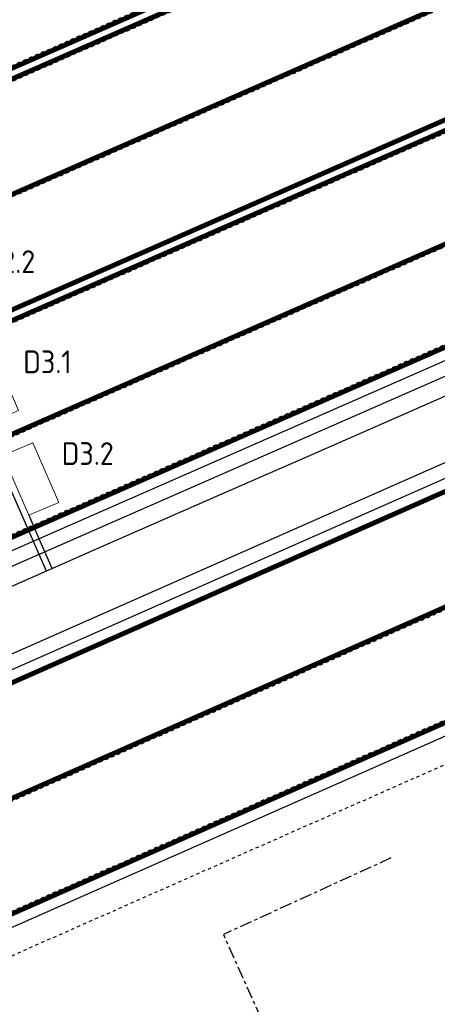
# Model space of a CAD drawing. Header units: metres. Extents: x 144112 to 146497, y 457631 to 458575.
# Tile 55 of 59: x 146283 to 146296, y 458429 to 458459. Entities that reach past the tile are written whole.
import ezdxf
from ezdxf.enums import TextEntityAlignment as Align

# ---------------------------------------------------------------- set-up
doc = ezdxf.new("R2010")
doc.units = ezdxf.units.M
doc.header["$LTSCALE"] = 0.25
for name, pattern in [('N225DO-1044A$0$PROFIEL', [3.8999999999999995, 3, -0.3, 0.3, -0.3]), ('STIPPELFIJN', [0.375, 0.25, -0.125]), ('VW-1-3_STREEP', [4, 1, -3]), ('VW-3-3_STREEP', [6, 3, -3]), ('VW-3-9_STREEP', [12, 3, -9])]:
    doc.linetypes.add(name, pattern=pattern)
doc.layers.get('0').update_dxf_attribs({"linetype": 'CONTINUOUS', "lineweight": 0})
for name, color, linetype in [('KABEL-500', 3, 'CONTINUOUS'), ('LUS-T-CODE', 1, 'CONTINUOUS'), ('NW-WERKGRENS', 8, 'N225DO-1044A$0$PROFIEL'), ('ONDERGROND', 7, 'CONTINUOUS'), ('VRI - uitslijper', 1, 'CONTINUOUS'), ('WEG-NW-BANDEN', 7, 'CONTINUOUS'), ('WEG-NW-MARKERING', 7, 'STIPPELFIJN'), ('WEG-NW-MARKERING 1-3 STREEP DIK 15', 7, 'VW-1-3_STREEP'), ('WEG-NW-MARKERING 3-3 STREEP DIK 15', 7, 'VW-3-3_STREEP'), ('WEG-NW-MARKERING 3-9 STREEP DIK 15', 7, 'VW-3-9_STREEP'), ('WEG-NW-MARKERING DOORGETROKKEN DIK 15', 7, 'CONTINUOUS'), ('WEG-NW-VERHARDEBERM', 42, 'STIPPELFIJN'), ('WEG-NW-VERHARDING', 42, 'CONTINUOUS')]:
    doc.layers.add(name, color=color, linetype=linetype)
doc.layers.add('LUSSEN', color=7, linetype='CONTINUOUS', lineweight=0)
doc.styles.add('I020-1', font='ISO', dxfattribs={"height": 2})

# ---------------------------------------------------------------- blocks, each defined once
blk = doc.blocks.new('V_1X2')
blk.add_lwpolyline([(-1, 0), (1, 0), (1, -1), (-1, -1), (-1, 0)])
at = {"layer": 'LUS-T-CODE', "style": 'I020-1'}
blk.add_attdef('LUS', text='', height=1, rotation=270, dxfattribs=at).set_placement((0.02205129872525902, -2.415812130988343), align=Align.MIDDLE)
blk = doc.blocks.new('N237_ondergrond1')
at = {"layer": 'NW-WERKGRENS', "color": 8, "ltscale": 0.5, "flags": 128}
blk.add_lwpolyline([(146294.1695003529, 458433.1827807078), (146289.0198932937, 458430.8310237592), (146292.3618876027, 458423.4000145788)], dxfattribs=at)
blk.add_lwpolyline([(146294.1695003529, 458433.1827807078), (146289.0198932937, 458430.8310237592), (146292.3618876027, 458423.4000145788)], dxfattribs=at)
at = {"layer": 'WEG-NW-BANDEN', "color": 8, "flags": 128}
blk.add_lwpolyline([(146348.5175557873, 458471.1185942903), (146275.0119844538, 458438.8543795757), (146276.0141499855, 458436.5852805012), (146321.5535769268, 458456.6981281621)], dxfattribs=at)
blk.add_lwpolyline([(146348.5175557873, 458471.1185942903), (146275.0119844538, 458438.8543795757), (146276.0141499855, 458436.5852805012), (146321.5535769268, 458456.6981281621)], dxfattribs=at)
at = {"layer": 'WEG-NW-MARKERING', "color": 8, "flags": 128}
for points in [[(146374.702723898, 458497.9997711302), (146262.6893999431, 458448.8331315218)], [(146374.702723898, 458497.9997711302), (146262.6893999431, 458448.8331315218)], [(146369.4614342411, 458495.2077410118), (146262.8702648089, 458448.4210782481)], [(146369.4614342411, 458495.2077410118), (146262.8702648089, 458448.4210782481)], [(146373.0942364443, 458493.2530090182), (146264.1765110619, 458445.4451379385)], [(146373.0942364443, 458493.2530090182), (146264.1765110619, 458445.4451379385)], [(146374.0784233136, 458489.808077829), (146265.6033338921, 458442.1944954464)], [(146374.0784233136, 458489.808077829), (146265.6033338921, 458442.1944954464)], [(146372.8441807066, 458485.7716310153), (146266.8894840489, 458439.2643388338)], [(146372.8441807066, 458485.7716310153), (146266.8894840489, 458439.2643388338)], [(146348.1361333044, 458471.9231360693), (146263.3190034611, 458434.6938752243)], [(146348.1361333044, 458471.9231360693), (146263.3190034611, 458434.6938752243)], [(146273.50701341, 458430.9521822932), (146323.2261734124, 458452.9110420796)], [(146273.50701341, 458430.9521822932), (146323.2261734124, 458452.9110420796)], [(146324.4786007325, 458450.0753012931), (146277.1980180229, 458429.1934584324)], [(146324.4786007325, 458450.0753012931), (146277.1980180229, 458429.1934584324)]]:
    blk.add_lwpolyline(points, dxfattribs=at)
at = {"layer": 'WEG-NW-MARKERING 1-3 STREEP DIK 15', "color": 8, "ltscale": 0.25, "const_width": 0.15, "flags": 128}
for points in [[(146270.4726912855, 458448.2906626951), (146373.061107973, 458493.3203746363), (146408.3670770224, 458512.6297138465), (146487.1473167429, 458547.5024874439)], [(146270.4726912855, 458448.2906626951), (146373.061107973, 458493.3203746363), (146408.3670770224, 458512.6297138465), (146487.1473167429, 458547.5024874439)], [(146372.8140365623, 458485.8403065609), (146273.1997578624, 458442.1160497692)], [(146372.8140365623, 458485.8403065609), (146273.1997578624, 458442.1160497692)]]:
    blk.add_lwpolyline(points, dxfattribs=at)
at = {"layer": 'WEG-NW-MARKERING 3-3 STREEP DIK 15', "color": 8, "ltscale": 0.25, "const_width": 0.15, "flags": 128}
blk.add_lwpolyline([(146302.6871556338, 458440.368948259), (146278.6584577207, 458429.7564840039)], dxfattribs=at)
blk.add_lwpolyline([(146302.6871556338, 458440.368948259), (146278.6584577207, 458429.7564840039)], dxfattribs=at)
at = {"layer": 'WEG-NW-MARKERING 3-9 STREEP DIK 15', "color": 8, "ltscale": 0.25, "const_width": 0.15, "flags": 128}
blk.add_lwpolyline([(146277.3454290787, 458432.7294380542), (146323.1958727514, 458452.9796487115), (146354.52398784, 458467.2594697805), (146494.3887369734, 458532.8482252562)], dxfattribs=at)
blk.add_lwpolyline([(146277.3454290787, 458432.7294380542), (146323.1958727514, 458452.9796487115), (146354.52398784, 458467.2594697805), (146494.3887369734, 458532.8482252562)], dxfattribs=at)
at = {"layer": 'WEG-NW-MARKERING DOORGETROKKEN DIK 15', "color": 8, "const_width": 0.15, "flags": 128}
for points in [[(146490.04307882, 458541.846481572), (146409.9883390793, 458506.5044050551), (146348.1696191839, 458471.8559273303), (146274.3713864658, 458439.4632531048)], [(146490.04307882, 458541.846481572), (146409.9883390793, 458506.5044050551), (146348.1696191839, 458471.8559273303), (146274.3713864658, 458439.4632531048)], [(146295.221445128, 458463.0306985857), (146269.038456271, 458451.5380517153)], [(146295.221445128, 458463.0306985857), (146269.038456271, 458451.5380517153)], [(146295.3416038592, 458462.7558129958), (146269.1596592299, 458451.2636244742)], [(146295.3416038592, 458462.7558129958), (146269.1596592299, 458451.2636244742)], [(146297.9450430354, 458456.7999585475), (146271.785723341, 458445.317700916)], [(146297.9450430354, 458456.7999585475), (146271.785723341, 458445.317700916)], [(146298.0652017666, 458456.5250729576), (146271.9069263, 458445.0432736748)], [(146298.0652017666, 458456.5250729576), (146271.9069263, 458445.0432736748)], [(146276.0324004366, 458435.7023921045), (146321.8828441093, 458455.9526027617)], [(146276.0324004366, 458435.7023921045), (146321.8828441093, 458455.9526027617)]]:
    blk.add_lwpolyline(points, dxfattribs=at)
at = {"layer": 'WEG-NW-VERHARDEBERM', "color": 8, "flags": 128}
blk.add_lwpolyline([(146277.2121823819, 458427.8332282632), (146311.343702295, 458442.9076836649)], dxfattribs=at)
blk.add_lwpolyline([(146277.2121823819, 458427.8332282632), (146311.343702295, 458442.9076836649)], dxfattribs=at)
at = {"layer": 'WEG-NW-VERHARDING', "color": 8, "flags": 128}
for points in [[(146348.3407101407, 458471.5214908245), (146263.4998683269, 458434.2818219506)], [(146348.3407101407, 458471.5214908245), (146263.4998683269, 458434.2818219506)], [(146271.2156461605, 458433.9849803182), (146321.7313408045, 458456.2956359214)], [(146271.2156461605, 458433.9849803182), (146321.7313408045, 458456.2956359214)], [(146276.8889753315, 458428.5650323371), (146305.4498832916, 458441.179182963)], [(146276.8889753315, 458428.5650323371), (146305.4498832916, 458441.179182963)]]:
    blk.add_lwpolyline(points, dxfattribs=at)

msp = doc.modelspace()

# ---------------------------------------------------------------- linework, layer by layer
at = {"layer": 'KABEL-500'}
for p, q in [((146283.1769214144, 458442.9187817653), (146283.5744312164, 458442.0131596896)), ((146283.3503770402, 458443.0069048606), (146283.7522984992, 458442.0912319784))]:
    msp.add_line(p, q, dxfattribs=at)
at = {"layer": 'KABEL-500', "flags": 128}
msp.add_lwpolyline([(146277.0451466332, 458439.1352367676), (146278.7460787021, 458439.8818364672), (146280.3678041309, 458440.59366955), (146282.8242800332, 458441.6719043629), (146285.1248592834, 458442.6817105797), (146288.9562694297, 458444.3634530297), (146291.9344480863, 458445.6706817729), (146299.8760276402, 458449.1565240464), (146305.1066268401, 458451.4524204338), (146306.8708797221, 458452.2268138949), (146315.9937582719, 458456.2311703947), (146322.2554253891, 458458.9796392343), (146324.8665075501, 458460.1257362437)], dxfattribs=at)
at = {"layer": 'VRI - uitslijper'}
for p, q in [((146281.62403914, 458446.456617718), (146283.1769214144, 458442.9187817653)), ((146283.0433727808, 458443.7150917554), (146283.3503770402, 458443.0069048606))]:
    msp.add_line(p, q, dxfattribs=at)

# ---------------------------------------------------------------- block references
at = {"layer": 'LUSSEN'}
ref = msp.add_blockref('V_1X2', (146280.2376705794, 458450.5318515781, 10.86846236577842), dxfattribs=dict(at, rotation=113.4593459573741))
ref.add_attrib('LUS', 'D2.2', dxfattribs={"layer": 'LUS-T-CODE', "height": 0.7000000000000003, "style": 'I020-1'}).set_placement((146282.4450197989, 458451.5138108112, 10.86846236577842), align=Align.MIDDLE)
ref = msp.add_blockref('V_1X2', (146281.4057494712, 458447.4525589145), dxfattribs=dict(at, rotation=113.4593459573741))
ref.add_attrib('LUS', 'D3.1', dxfattribs={"layer": 'LUS-T-CODE', "height": 0.7000000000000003, "style": 'I020-1'}).set_placement((146283.6130986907, 458448.4345181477), align=Align.MIDDLE)
ref = msp.add_blockref('V_1X2', (146282.6452745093, 458444.6324345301), dxfattribs=dict(at, rotation=113.4593459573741))
ref.add_attrib('LUS', 'D3.2', dxfattribs={"layer": 'LUS-T-CODE', "height": 0.7000000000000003, "style": 'I020-1'}).set_placement((146284.8526237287, 458445.6143937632), align=Align.MIDDLE)
at = {"layer": 'ONDERGROND'}
msp.add_blockref('N237_ondergrond1', (0, 0), dxfattribs=at)

doc.saveas('drawing.dxf')
